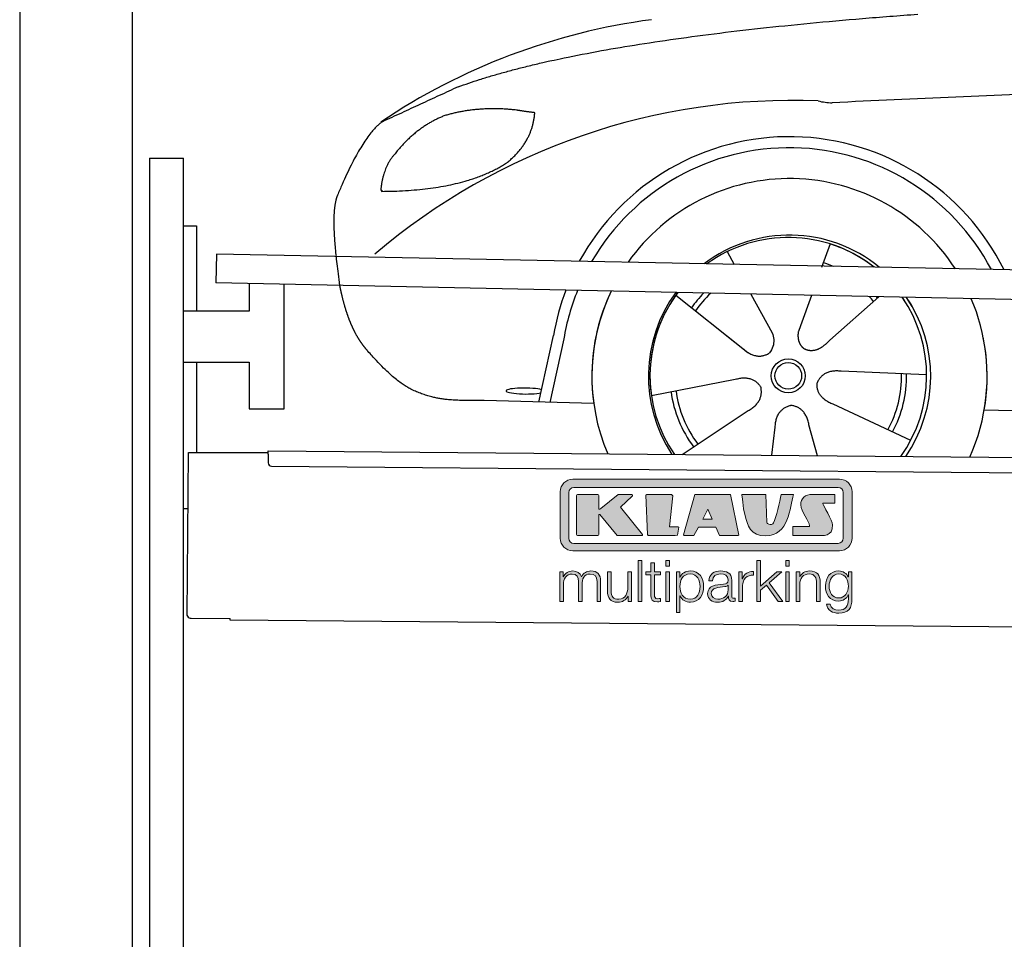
# Model space of a CAD drawing. Header units: millimetres. Extents: x -411 to 6777, y 0 to 6777.
# Tile 2 of 6: x 0 to 1744, y 3729 to 5357. Entities that reach past the tile are written whole.
import ezdxf

# ---------------------------------------------------------------- set-up
doc = ezdxf.new("R2010")
doc.units = ezdxf.units.MM
for name, color, linetype, lineweight in [('car', 10, 'Continuous', 25), ('Gebäude', 7, 'Continuous', 25), ('Logo', 7, 'Continuous', 25), ('Plattform', 7, 'Continuous', 25), ('Ständer hinten', 7, 'Continuous', 25)]:
    doc.layers.add(name, color=color, linetype=linetype, lineweight=lineweight)

# ---------------------------------------------------------------- blocks, each defined once
blk = doc.blocks.new('Car')
at = {"layer": 'car'}
for p, q in [((1389.6, 4973), (1374.9, 4931.1)), ((1207.5, 4957.6), (1220.2, 4935.1)), ((1207.6, 4957.6), (1220.3, 4935.1)), ((1249.8, 4882.9), (1288.3, 4814.6)), ((1117.2, 4879.5), (1236.7, 4786.6)), ((1357.5, 4881.6), (1338.5, 4827.7)), ((1476.7, 4880.2), (1390.5, 4802.7)), ((1199.3, 4815.7), (1245.8, 4779.5)), ((1338.5, 4827.7), (1334.8, 4817.3)), ((876.6, 4688.2), (901.1, 4806.1)), ((919.6, 4800.8), (896.1, 4687.9)), ((1562.6, 4742.7), (1411.3, 4747.7)), ((1075.5, 4701.5), (1223.9, 4731.8)), ((973.6, 4686.5), (779.4, 4690)), ((1131, 4597.7), (1247.2, 4676.5)), ((1535.5, 4626.5), (1397.6, 4689.2)), ((1665.2, 4681.7), (3714.2, 4647)), ((1289.7, 4597.8), (1295.3, 4647.4)), ((1370.9, 4597.9), (1355.1, 4652.5))]:
    blk.add_line(p, q, dxfattribs=at)
for radius in [30.1, 23.6]:
    blk.add_circle((1317.7, 4738.7), radius, dxfattribs=at)
for centre, radius, start, end in [((1226.7, 4255.6), 1122.3, 98.0395, 124.4377), ((1331.3, 4085.2), 1141.2, 88.2487, 130.916), ((1392.6, 5340.2), 117.4, 256.9855, 269.1884), ((1319.8, 4737.9), 424.2, 26.9197, 151.8432), ((1319.5, 4737.7), 404.8, 28.396, 150.3669), ((1319.8, 4737.9), 350, 33.4585, 145.3045), ((1319.8, 4737.9), 250, 51.0494, 127.7135), ((1317.7, 4738.7), 245, 52.2371, 126.5259), ((1317.7, 4738.7), 245, 52.2371, 72.9266), ((1317.7, 4738.7), 209.6, 68.0621, 73.3995), ((1319.8, 4737.9), 424.2, 159.4632, 170.7471), ((1319.8, 4737.9), 424.2, 159.4632, 170.7471), ((1319.5, 4737.7), 404.8, 158.434, 171.0238), ((1319.8, 4737.9), 350, 155.0104, 203.6179), ((1319.8, 4737.9), 350, 155.0104, 188.4487), ((1319.8, 4737.9), 350, 155.0104, 157.8717), ((1319.8, 4737.9), 250, 144.1237, 214.1037), ((1317.7, 4738.7), 245, 143.5289, 188.7348), ((1319.8, 4737.9), 250, 144.1237, 148.496), ((1317.7, 4738.7), 245, 143.5289, 148.0172), ((1317.7, 4738.7), 209.6, 136.2024, 145.3995), ((1317.7, 4738.7), 200.6, 133.7482, 145.5463), ((1317.7, 4738.7), 245, 144.9266, 215.1376), ((1317.7, 4738.7), 200.6, 41.6402, 44.9032), ((1317.7, 4738.7), 200.6, 41.6402, 44.9032), ((1317.7, 4738.7), 209.6, 41.655, 42.449), ((1317.7, 4738.7), 245, 30.7457, 35.1225), ((1317.7, 4738.7), 245, 324.9119, 35.1225), ((1319.8, 4737.9), 250, 30.267, 34.5277), ((1319.8, 4737.9), 250, 325.9458, 34.5277), ((1319.8, 4737.9), 350, 350.7505, 23.641), ((1319.8, 4737.9), 350, 350.7505, 23.641), ((1319.8, 4737.9), 350, 336.4317, 11.924), ((1317.7, 4738.7), 200.6, 332.1152, 1.5463), ((1317.7, 4738.7), 209.6, 332.262, 1.3995), ((1317.7, 4738.7), 209.6, 188.262, 217.3995), ((1317.7, 4738.7), 200.6, 188.1152, 217.5463)]:
    blk.add_arc(centre, radius, start, end, dxfattribs=at)
blk.add_ellipse((851.9, 4707.6), major_axis=(33.6, 0), ratio=0.157274, start_param=0.513473, end_param=5.704241, dxfattribs=at)
for points, degree in [([(728.6, 5245), (964.4, 5333.8), (1541, 5381)], 2), ([(4699.6, 5337), (3823, 5357.3), (1391, 5222.9)], 2), ([(728.6, 5245), (594.9, 5181.9)], 1), ([(831.9, 5204.7), (764.2, 5211.8), (705, 5193.8)], 2), ([(815.6, 5111.1), (861.3, 5148.5), (864.5, 5200.4)], 2), ([(864.5, 5200.4), (846.8, 5202.3), (831.9, 5204.7)], 2), ([(594.9, 5181.9), (560.5, 5158.8), (516.4, 5051.3)], 2), ([(705, 5193.8), (652.9, 5172.6), (615.3, 5122.3)], 2), ([(615.3, 5122.3), (597.2, 5102.3), (592.9, 5061)], 2), ([(594.2, 5058.7), (738.9, 5060.6), (815.6, 5111.1)], 2), ([(592.9, 5061), (596.3, 5060.8), (594.2, 5058.7)], 2), ([(516.4, 5051.3), (510.1, 5035.4), (508.3, 5006.9), (509.7, 4974.5), (521.6, 4891.4)], 4), ([(1236.7, 4786.6), (1260.2, 4764.9), (1283.4, 4778.4)], 2), ([(1411.3, 4747.7), (1379.6, 4751.4), (1368.8, 4726.8)], 2), ([(1223.9, 4731.8), (1254.5, 4740.8), (1269.3, 4718.4)], 2), ([(1397.6, 4689.2), (1367.5, 4700), (1368.8, 4726.8)], 2), ([(1247.2, 4676.5), (1275, 4692.2), (1269.3, 4718.4)], 2), ([(1295.3, 4647.4), (1296.2, 4679.4), (1322.1, 4686.5)], 2), ([(1355.1, 4652.5), (1348.8, 4683.8), (1322.1, 4686.5)], 2)]:
    blk.add_open_spline(points, degree=degree, dxfattribs=at)
for points, degree, knots in [([(521.6, 4891.4), (522.5, 4887.2), (523.4, 4883), (524.4, 4878.9), (525.4, 4874.8), (529, 4860), (533.1, 4846.4), (537.6, 4834), (542.6, 4822.7)], 4, [0.4914944, 0.4914944, 0.4914944, 0.4914944, 0.4914944, 0.5422469, 0.5422469, 0.5422469, 0.5422469, 0.728655, 0.728655, 0.728655, 0.728655, 0.728655]), ([(542.3, 4823.4), (543.7, 4820.2), (545.1, 4817.1), (546.6, 4814.1), (548, 4811.3), (553.8, 4800.2), (559.8, 4790.9), (566.1, 4783), (572.7, 4775.6)], 4, [0.7288005, 0.7288005, 0.7288005, 0.7288005, 0.7288005, 0.7843928, 0.7843928, 0.7843928, 0.7843928, 1, 1, 1, 1, 1]), ([(1288.3, 4814.6), (1290, 4810.5), (1291, 4806.6), (1291.3, 4802.7), (1292.1, 4794.1), (1289.4, 4786), (1283.4, 4778.4)], 3, [0.2167758, 0.2167758, 0.2167758, 0.2167758, 0.4600873, 0.4600873, 0.4600873, 1, 1, 1, 1]), ([(1334.8, 4817.3), (1334.2, 4814.2), (1334, 4811.2), (1334.1, 4808.2), (1334.5, 4805.4), (1335.3, 4799.7), (1337.4, 4794.3), (1340.9, 4789.8), (1345.9, 4786.8)], 4, [0.3191838, 0.3191838, 0.3191838, 0.3191838, 0.3191838, 0.5438253, 0.5438253, 0.5438253, 0.5438253, 1, 1, 1, 1, 1]), ([(1390.5, 4802.7), (1390.5, 4802.7), (1390.5, 4802.7), (1390.5, 4802.7), (1390.5, 4802.7), (1381.5, 4792.8), (1370.9, 4782.8), (1356.7, 4780.3), (1345.9, 4786.8)], 4, [-0.000003, -0.000003, -0.000003, -0.000003, -0.000003, 0, 0, 0, 0, 1, 1, 1, 1, 1]), ([(779.4, 4690), (754.7, 4690.4), (699.1, 4686.3), (662.9, 4699.9), (619, 4724.6), (572.7, 4775.6)], 4, [0, 0, 0, 0, 0, 0.597866, 1, 1, 1, 1, 1])]:
    blk.add_open_spline(points, degree=degree, knots=knots, dxfattribs=at)
blk = doc.blocks.new('KLAUS')
at = {"layer": 'Logo'}
h = blk.add_hatch(color=8, dxfattribs=at)
h.dxf.hatch_style = 2
edge = h.paths.add_edge_path()
edge.add_spline(control_points=[(3.6, 29.09), (2.88, 29.09), (2.3, 28.51), (2.3, 27.8), (2.3, 27.8), (2.3, 16.11), (2.3, 16.11), (2.3, 15.39), (2.88, 14.81), (3.6, 14.81), (3.6, 14.81), (71.16, 14.81), (71.16, 14.81), (71.88, 14.81), (72.46, 15.39), (72.46, 16.11), (72.46, 16.11), (72.46, 27.8), (72.46, 27.8), (72.46, 28.51), (71.88, 29.09), (71.16, 29.09), (71.16, 29.09), (3.6, 29.09), (3.6, 29.09), (3.6, 29.09), (3.6, 29.09), (3.6, 29.09)], knot_values=[0, 0, 0, 0, 1, 1, 1, 2, 2, 2, 3, 3, 3, 4, 4, 4, 5, 5, 5, 6, 6, 6, 7, 7, 7, 8, 8, 8, 9, 9, 9, 9], degree=3, periodic=0)
edge = h.paths.add_edge_path()
edge.add_spline(control_points=[(3.35, 31.23), (3.35, 31.23), (71.47, 31.23), (71.47, 31.23), (73.26, 31.23), (74.71, 29.77), (74.71, 27.99), (74.71, 27.99), (74.71, 16.17), (74.71, 16.17), (74.71, 14.38), (73.26, 12.93), (71.47, 12.93), (71.47, 12.93), (3.35, 12.93), (3.35, 12.93), (1.56, 12.93), (0.11, 14.38), (0.11, 16.17), (0.11, 16.17), (0.11, 27.99), (0.11, 27.99), (0.11, 29.77), (1.56, 31.23), (3.35, 31.23), (3.35, 31.23), (3.35, 31.23), (3.35, 31.23)], knot_values=[0, 0, 0, 0, 1, 1, 1, 2, 2, 2, 3, 3, 3, 4, 4, 4, 5, 5, 5, 6, 6, 6, 7, 7, 7, 8, 8, 8, 9, 9, 9, 9], degree=3, periodic=0)
h = blk.add_hatch(color=8, dxfattribs=at)
h.dxf.hatch_style = 2
edge = h.paths.add_edge_path()
edge.add_spline(control_points=[(4.5, 27.33), (4.5, 27.33), (9.7, 27.33), (9.7, 27.33), (9.84, 27.33), (9.96, 27.22), (9.96, 27.08), (9.96, 27.08), (9.96, 23.69), (9.96, 23.69), (9.96, 23.69), (9.94, 23.64), (10.04, 23.59), (10.14, 23.53), (10.2, 23.57), (10.2, 23.57), (10.2, 23.57), (10.51, 23.75), (10.51, 23.75), (10.51, 23.75), (14.94, 27.33), (14.94, 27.33), (14.94, 27.33), (18.41, 27.33), (18.41, 27.33), (18.41, 27.33), (18.49, 27.33), (18.56, 27.2), (18.65, 27.04), (18.53, 26.91), (18.53, 26.91), (18.53, 26.91), (15.49, 24.11), (15.49, 24.11), (15.49, 24.11), (21.14, 17.06), (21.14, 17.06), (21.14, 17.06), (21.13, 16.91), (21.13, 16.91), (21.08, 16.84), (20.99, 16.82), (20.99, 16.82), (20.99, 16.82), (14.7, 16.82), (14.7, 16.82), (14.7, 16.82), (10.26, 22.17), (10.26, 22.17), (10.26, 22.17), (10.19, 22.24), (10.08, 22.21), (9.97, 22.18), (9.96, 22.11), (9.96, 22.11), (9.96, 22.11), (9.96, 17.08), (9.96, 17.08), (9.96, 16.94), (9.84, 16.82), (9.7, 16.82), (9.7, 16.82), (4.5, 16.82), (4.5, 16.82), (4.36, 16.82), (4.25, 16.94), (4.25, 17.08), (4.25, 17.08), (4.25, 27.08), (4.25, 27.08), (4.25, 27.22), (4.36, 27.33), (4.5, 27.33), (4.5, 27.33), (4.5, 27.33), (4.5, 27.33)], knot_values=[0, 0, 0, 0, 1, 1, 1, 2, 2, 2, 3, 3, 3, 4, 4, 4, 5, 5, 5, 6, 6, 6, 7, 7, 7, 8, 8, 8, 9, 9, 9, 10, 10, 10, 11, 11, 11, 12, 12, 12, 13, 13, 13, 14, 14, 14, 15, 15, 15, 16, 16, 16, 17, 17, 17, 18, 18, 18, 19, 19, 19, 20, 20, 20, 21, 21, 21, 22, 22, 22, 23, 23, 23, 24, 24, 24, 25, 25, 25, 25], degree=3, periodic=0)
h = blk.add_hatch(color=8, dxfattribs=at)
h.dxf.hatch_style = 2
h.paths.add_polyline_path([(22.42, 17.06), (21.97, 27.15), (22.24, 27.33), (28.55, 27.33), (28.86, 26.97), (28.01, 19.08), (30.26, 19.07), (30.44, 18.95), (30.08, 16.95), (29.49, 16.82), (22.6, 16.82)])
h = blk.add_hatch(color=8, dxfattribs=at)
h.paths.add_polyline_path([(36.52, 21.01), (38.93, 21.01), (37.87, 23.57)])
h.paths.add_polyline_path([(34.52, 27.33), (43.65, 27.33), (45.76, 16.94), (45.57, 16.82), (40.83, 16.82), (39.89, 18.95), (35.42, 18.95), (34.27, 16.82), (31.78, 16.82), (31.66, 17)])
h = blk.add_hatch(color=8, dxfattribs=at)
h.dxf.hatch_style = 2
edge = h.paths.add_edge_path()
edge.add_spline(control_points=[(52.69, 27.32), (52.69, 27.32), (52.88, 20.14), (52.88, 20.14), (53.01, 19.89), (53.2, 19.77), (53.43, 19.71), (53.91, 19.59), (54.43, 19.57), (54.64, 20.03), (55.23, 21.34), (56.27, 25.45), (56.6, 27.33), (56.6, 27.33), (59.77, 27.33), (59.77, 27.33), (58.77, 23.9), (58.56, 16.82), (52.63, 16.76), (48.72, 16.72), (48.01, 19.35), (47.27, 22.24), (46.89, 23.68), (46.54, 27.33), (46.54, 27.33), (46.54, 27.33), (52.69, 27.32), (52.69, 27.32), (52.69, 27.32), (52.69, 27.32), (52.69, 27.32)], knot_values=[0, 0, 0, 0, 1, 1, 1, 2, 2, 2, 3, 3, 3, 4, 4, 4, 5, 5, 5, 6, 6, 6, 7, 7, 7, 8, 8, 8, 9, 9, 9, 10, 10, 10, 10], degree=3, periodic=0)
h = blk.add_hatch(color=8, dxfattribs=at)
h.dxf.hatch_style = 2
edge = h.paths.add_edge_path()
edge.add_spline(control_points=[(64.46, 27.33), (64.46, 27.33), (70.31, 27.33), (70.31, 27.33), (70.31, 26.52), (70.31, 26.02), (70.31, 25.12), (70.31, 25.12), (67.3, 25.12), (67.3, 25.12), (67.24, 25.04), (67.25, 25.11), (67.25, 24.91), (67.25, 24.88), (69.73, 20.38), (69.73, 19.57), (69.73, 16.4), (67.22, 16.81), (65.9, 16.82), (65.9, 16.82), (59.59, 16.82), (59.59, 16.82), (59.59, 17.76), (59.59, 18.23), (59.59, 19.14), (59.59, 19.14), (63.75, 19.14), (63.75, 19.14), (63.82, 19.22), (63.81, 19.11), (63.81, 19.31), (63.81, 20.32), (61.58, 23.06), (61.58, 24.63), (61.58, 26.33), (62.83, 27.34), (64.46, 27.33), (64.46, 27.33), (64.46, 27.33), (64.46, 27.33)], knot_values=[0, 0, 0, 0, 1, 1, 1, 2, 2, 2, 3, 3, 3, 4, 4, 4, 5, 5, 5, 6, 6, 6, 7, 7, 7, 8, 8, 8, 9, 9, 9, 10, 10, 10, 11, 11, 11, 12, 12, 12, 13, 13, 13, 13], degree=3, periodic=0)
h = blk.add_hatch(color=30, dxfattribs=at)
h.dxf.hatch_style = 2
h.paths.add_polyline_path([(20.07, 0), (20.99, 0), (20.99, 10.45), (20.07, 10.45)])
h = blk.add_hatch(color=30, dxfattribs=at)
h.paths.add_polyline_path([(27.1, 0), (28.03, 0), (28.03, 7.55), (27.1, 7.55)])
h.paths.add_polyline_path([(27.1, 8.98), (28.03, 8.98), (28.03, 10.45), (27.1, 10.45)])
h = blk.add_hatch(color=30, dxfattribs=at)
h.dxf.hatch_style = 2
h.paths.add_polyline_path([(50.4, 0), (51.32, 0), (51.32, 2.87), (52.82, 4.11), (55.8, 0), (56.96, 0), (53.52, 4.76), (56.74, 7.55), (55.51, 7.55), (51.32, 3.89), (51.32, 10.45), (50.4, 10.45)])
h = blk.add_hatch(color=30, dxfattribs=at)
h.paths.add_polyline_path([(57.74, 0), (58.66, 0), (58.66, 7.55), (57.74, 7.55)])
h.paths.add_polyline_path([(57.74, 8.98), (58.66, 8.98), (58.66, 10.45), (57.74, 10.45)])
h = blk.add_hatch(color=30, dxfattribs=at)
h.dxf.hatch_style = 2
edge = h.paths.add_edge_path()
edge.add_spline(control_points=[(0, 0), (0, 0), (0.92, 0), (0.92, 0), (0.92, 0), (0.92, 4.22), (0.92, 4.22), (0.94, 5.8), (1.58, 7), (3.18, 7), (4.35, 7), (4.77, 6.15), (4.76, 5.12), (4.76, 5.12), (4.76, 0), (4.76, 0), (4.76, 0), (5.68, 0), (5.68, 0), (5.68, 0), (5.68, 4.27), (5.68, 4.27), (5.68, 5.68), (6.14, 7), (7.73, 7), (9.05, 7), (9.52, 6.32), (9.52, 5.08), (9.52, 5.08), (9.52, 0), (9.52, 0), (9.52, 0), (10.44, 0), (10.44, 0), (10.44, 0), (10.44, 5.12), (10.44, 5.12), (10.44, 6.91), (9.59, 7.77), (7.94, 7.77), (6.94, 7.77), (5.99, 7.29), (5.54, 6.3), (5.26, 7.29), (4.36, 7.77), (3.37, 7.77), (2.17, 7.77), (1.38, 7.19), (0.89, 6.28), (0.89, 6.28), (0.85, 6.28), (0.85, 6.28), (0.85, 6.28), (0.85, 7.55), (0.85, 7.55), (0.85, 7.55), (0, 7.55), (0, 7.55), (0, 7.55), (0, 0), (0, 0), (0, 0), (0, 0), (0, 0)], knot_values=[0, 0, 0, 0, 1, 1, 1, 2, 2, 2, 3, 3, 3, 4, 4, 4, 5, 5, 5, 6, 6, 6, 7, 7, 7, 8, 8, 8, 9, 9, 9, 10, 10, 10, 11, 11, 11, 12, 12, 12, 13, 13, 13, 14, 14, 14, 15, 15, 15, 16, 16, 16, 17, 17, 17, 18, 18, 18, 19, 19, 19, 20, 20, 20, 21, 21, 21, 21], degree=3, periodic=0)
h = blk.add_hatch(color=30, dxfattribs=at)
h.dxf.hatch_style = 2
edge = h.paths.add_edge_path()
edge.add_spline(control_points=[(18.31, 7.55), (18.31, 7.55), (17.39, 7.55), (17.39, 7.55), (17.39, 7.55), (17.39, 3.59), (17.39, 3.59), (17.39, 2.05), (16.7, 0.56), (15.12, 0.56), (13.66, 0.56), (13.15, 1.27), (13.1, 2.64), (13.1, 2.64), (13.1, 7.55), (13.1, 7.55), (13.1, 7.55), (12.18, 7.55), (12.18, 7.55), (12.18, 7.55), (12.18, 2.65), (12.18, 2.65), (12.18, 0.89), (12.93, -0.22), (14.83, -0.22), (15.96, -0.22), (16.95, 0.35), (17.44, 1.36), (17.44, 1.36), (17.47, 1.36), (17.47, 1.36), (17.47, 1.36), (17.47, 0), (17.47, 0), (17.47, 0), (18.31, 0), (18.31, 0), (18.31, 0), (18.31, 7.55), (18.31, 7.55), (18.31, 7.55), (18.31, 7.55), (18.31, 7.55)], knot_values=[0, 0, 0, 0, 1, 1, 1, 2, 2, 2, 3, 3, 3, 4, 4, 4, 5, 5, 5, 6, 6, 6, 7, 7, 7, 8, 8, 8, 9, 9, 9, 10, 10, 10, 11, 11, 11, 12, 12, 12, 13, 13, 13, 14, 14, 14, 14], degree=3, periodic=0)
h = blk.add_hatch(color=30, dxfattribs=at)
h.dxf.hatch_style = 2
edge = h.paths.add_edge_path()
edge.add_spline(control_points=[(24.22, 9.82), (24.22, 9.82), (23.3, 9.82), (23.3, 9.82), (23.3, 9.82), (23.3, 7.55), (23.3, 7.55), (23.3, 7.55), (21.98, 7.55), (21.98, 7.55), (21.98, 7.55), (21.98, 6.78), (21.98, 6.78), (21.98, 6.78), (23.3, 6.78), (23.3, 6.78), (23.3, 6.78), (23.3, 1.61), (23.3, 1.61), (23.28, 0.32), (23.71, -0.09), (24.94, -0.09), (25.22, -0.09), (25.48, -0.06), (25.76, -0.06), (25.76, -0.06), (25.76, 0.73), (25.76, 0.73), (25.5, 0.7), (25.23, 0.69), (24.97, 0.69), (24.31, 0.73), (24.22, 1.08), (24.22, 1.68), (24.22, 1.68), (24.22, 6.78), (24.22, 6.78), (24.22, 6.78), (25.76, 6.78), (25.76, 6.78), (25.76, 6.78), (25.76, 7.55), (25.76, 7.55), (25.76, 7.55), (24.22, 7.55), (24.22, 7.55), (24.22, 7.55), (24.22, 9.82), (24.22, 9.82), (24.22, 9.82), (24.22, 9.82), (24.22, 9.82)], knot_values=[0, 0, 0, 0, 1, 1, 1, 2, 2, 2, 3, 3, 3, 4, 4, 4, 5, 5, 5, 6, 6, 6, 7, 7, 7, 8, 8, 8, 9, 9, 9, 10, 10, 10, 11, 11, 11, 12, 12, 12, 13, 13, 13, 14, 14, 14, 15, 15, 15, 16, 16, 16, 17, 17, 17, 17], degree=3, periodic=0)
h = blk.add_hatch(color=30, dxfattribs=at)
edge = h.paths.add_edge_path()
edge.add_spline(control_points=[(35.84, 3.78), (35.84, 2.21), (35.12, 0.56), (33.37, 0.56), (31.4, 0.56), (30.72, 2.21), (30.72, 3.78), (30.72, 5.49), (31.33, 7), (33.37, 7), (35.12, 7), (35.84, 5.34), (35.84, 3.78), (35.84, 3.78), (35.84, 3.78), (35.84, 3.78)], knot_values=[0, 0, 0, 0, 1, 1, 1, 2, 2, 2, 3, 3, 3, 4, 4, 4, 5, 5, 5, 5], degree=3, periodic=0)
edge = h.paths.add_edge_path()
edge.add_spline(control_points=[(29.79, -2.8), (29.79, -2.8), (30.72, -2.8), (30.72, -2.8), (30.72, -2.8), (30.72, 1.43), (30.72, 1.43), (30.72, 1.43), (30.74, 1.43), (30.74, 1.43), (31.14, 0.35), (32.24, -0.22), (33.37, -0.22), (35.66, -0.22), (36.76, 1.64), (36.76, 3.78), (36.76, 5.91), (35.66, 7.77), (33.37, 7.77), (32.15, 7.77), (31.1, 7.14), (30.67, 6.12), (30.67, 6.12), (30.64, 6.12), (30.64, 6.12), (30.64, 6.12), (30.64, 7.55), (30.64, 7.55), (30.64, 7.55), (29.79, 7.55), (29.79, 7.55), (29.79, 7.55), (29.79, -2.8), (29.79, -2.8), (29.79, -2.8), (29.79, -2.8), (29.79, -2.8)], knot_values=[0, 0, 0, 0, 1, 1, 1, 2, 2, 2, 3, 3, 3, 4, 4, 4, 5, 5, 5, 6, 6, 6, 7, 7, 7, 8, 8, 8, 9, 9, 9, 10, 10, 10, 11, 11, 11, 12, 12, 12, 12], degree=3, periodic=0)
h = blk.add_hatch(color=30, dxfattribs=at)
edge = h.paths.add_edge_path()
edge.add_spline(control_points=[(43.03, 2.93), (43.04, 1.45), (41.8, 0.56), (40.39, 0.56), (39.53, 0.56), (38.71, 1.13), (38.71, 2.05), (38.71, 3.53), (40.66, 3.51), (42.22, 3.79), (42.47, 3.84), (42.88, 3.91), (43, 4.13), (43, 4.13), (43.03, 4.13), (43.03, 4.13), (43.03, 4.13), (43.03, 2.93), (43.03, 2.93), (43.03, 2.93), (43.03, 2.93), (43.03, 2.93)], knot_values=[0, 0, 0, 0, 1, 1, 1, 2, 2, 2, 3, 3, 3, 4, 4, 4, 5, 5, 5, 6, 6, 6, 7, 7, 7, 7], degree=3, periodic=0)
edge = h.paths.add_edge_path()
edge.add_spline(control_points=[(39.03, 5.24), (39.06, 6.47), (39.91, 7), (41.05, 7), (42.14, 7), (43.03, 6.69), (43.03, 5.45), (43.03, 4.61), (42.6, 4.51), (41.84, 4.42), (39.85, 4.19), (37.79, 4.11), (37.79, 1.99), (37.79, 0.47), (38.93, -0.22), (40.32, -0.22), (41.77, -0.22), (42.43, 0.34), (43.07, 1.32), (43.07, 1.32), (43.1, 1.32), (43.1, 1.32), (43.1, 0.53), (43.25, 0), (44.19, 0), (44.43, 0), (44.58, 0.01), (44.79, 0.06), (44.79, 0.06), (44.79, 0.83), (44.79, 0.83), (44.71, 0.81), (44.6, 0.78), (44.49, 0.78), (44.13, 0.78), (43.95, 0.98), (43.95, 1.33), (43.95, 1.33), (43.95, 5.34), (43.95, 5.34), (43.95, 7.36), (42.5, 7.77), (41.17, 7.77), (39.44, 7.77), (38.2, 7.01), (38.11, 5.24), (38.11, 5.24), (39.03, 5.24), (39.03, 5.24), (39.03, 5.24), (39.03, 5.24), (39.03, 5.24)], knot_values=[0, 0, 0, 0, 1, 1, 1, 2, 2, 2, 3, 3, 3, 4, 4, 4, 5, 5, 5, 6, 6, 6, 7, 7, 7, 8, 8, 8, 9, 9, 9, 10, 10, 10, 11, 11, 11, 12, 12, 12, 13, 13, 13, 14, 14, 14, 15, 15, 15, 16, 16, 16, 17, 17, 17, 17], degree=3, periodic=0)
h = blk.add_hatch(color=30, dxfattribs=at)
h.dxf.hatch_style = 2
edge = h.paths.add_edge_path()
edge.add_spline(control_points=[(45.79, 0), (45.79, 0), (46.71, 0), (46.71, 0), (46.71, 0), (46.71, 4.03), (46.71, 4.03), (46.71, 5.59), (47.85, 6.82), (49.52, 6.73), (49.52, 6.73), (49.52, 7.66), (49.52, 7.66), (48.16, 7.72), (47.14, 7), (46.67, 5.78), (46.67, 5.78), (46.64, 5.78), (46.64, 5.78), (46.64, 5.78), (46.64, 7.55), (46.64, 7.55), (46.64, 7.55), (45.79, 7.55), (45.79, 7.55), (45.79, 7.55), (45.79, 0), (45.79, 0), (45.79, 0), (45.79, 0), (45.79, 0)], knot_values=[0, 0, 0, 0, 1, 1, 1, 2, 2, 2, 3, 3, 3, 4, 4, 4, 5, 5, 5, 6, 6, 6, 7, 7, 7, 8, 8, 8, 9, 9, 9, 10, 10, 10, 10], degree=3, periodic=0)
h = blk.add_hatch(color=30, dxfattribs=at)
h.dxf.hatch_style = 2
edge = h.paths.add_edge_path()
edge.add_spline(control_points=[(60.41, 0), (60.41, 0), (61.33, 0), (61.33, 0), (61.33, 0), (61.33, 4.41), (61.33, 4.41), (61.36, 5.89), (62.24, 7), (63.7, 7), (65.2, 7), (65.62, 6.02), (65.62, 4.71), (65.62, 4.71), (65.62, 0), (65.62, 0), (65.62, 0), (66.54, 0), (66.54, 0), (66.54, 0), (66.54, 4.86), (66.54, 4.86), (66.54, 6.66), (65.9, 7.77), (63.78, 7.77), (62.71, 7.77), (61.7, 7.16), (61.36, 6.25), (61.36, 6.25), (61.33, 6.25), (61.33, 6.25), (61.33, 6.25), (61.33, 7.55), (61.33, 7.55), (61.33, 7.55), (60.41, 7.55), (60.41, 7.55), (60.41, 7.55), (60.41, 0), (60.41, 0), (60.41, 0), (60.41, 0), (60.41, 0)], knot_values=[0, 0, 0, 0, 1, 1, 1, 2, 2, 2, 3, 3, 3, 4, 4, 4, 5, 5, 5, 6, 6, 6, 7, 7, 7, 8, 8, 8, 9, 9, 9, 10, 10, 10, 11, 11, 11, 12, 12, 12, 13, 13, 13, 14, 14, 14, 14], degree=3, periodic=0)
h = blk.add_hatch(color=30, dxfattribs=at)
edge = h.paths.add_edge_path()
edge.add_spline(control_points=[(71.32, 0.86), (69.62, 0.86), (68.83, 2.34), (68.83, 3.86), (68.83, 5.43), (69.56, 7), (71.32, 7), (73.06, 7), (73.75, 5.34), (73.75, 3.86), (73.75, 2.33), (72.91, 0.86), (71.32, 0.86), (71.32, 0.86), (71.32, 0.86), (71.32, 0.86)], knot_values=[0, 0, 0, 0, 1, 1, 1, 2, 2, 2, 3, 3, 3, 4, 4, 4, 5, 5, 5, 5], degree=3, periodic=0)
edge = h.paths.add_edge_path()
edge.add_spline(control_points=[(74.67, 7.55), (74.67, 7.55), (73.75, 7.55), (73.75, 7.55), (73.75, 7.55), (73.75, 6.25), (73.75, 6.25), (73.75, 6.25), (73.72, 6.25), (73.72, 6.25), (73.35, 7.09), (72.41, 7.77), (71.32, 7.77), (69.13, 7.77), (67.9, 6.05), (67.9, 3.97), (67.9, 1.82), (68.9, 0.09), (71.32, 0.09), (72.4, 0.09), (73.29, 0.72), (73.72, 1.64), (73.72, 1.64), (73.75, 1.64), (73.75, 1.64), (73.75, 1.64), (73.75, 0.61), (73.75, 0.61), (73.75, -1.23), (73.01, -2.24), (71.32, -2.24), (70.29, -2.24), (69.31, -1.85), (69.1, -0.73), (69.1, -0.73), (68.18, -0.73), (68.18, -0.73), (68.31, -2.34), (69.81, -3.02), (71.32, -3.02), (73.79, -3.02), (74.65, -1.64), (74.67, 0.61), (74.67, 0.61), (74.67, 7.55), (74.67, 7.55), (74.67, 7.55), (74.67, 7.55), (74.67, 7.55)], knot_values=[0, 0, 0, 0, 1, 1, 1, 2, 2, 2, 3, 3, 3, 4, 4, 4, 5, 5, 5, 6, 6, 6, 7, 7, 7, 8, 8, 8, 9, 9, 9, 10, 10, 10, 11, 11, 11, 12, 12, 12, 13, 13, 13, 14, 14, 14, 15, 15, 15, 16, 16, 16, 16], degree=3, periodic=0)
at = {"layer": 'Logo', "lineweight": 0}
for points in [[(22.42, 17.06), (21.97, 27.15), (22.24, 27.33), (28.55, 27.33), (28.86, 26.97), (28.01, 19.08), (30.26, 19.07), (30.44, 18.95), (30.08, 16.95), (29.49, 16.82), (22.6, 16.82), (22.42, 17.06), (22.42, 17.06)], [(34.52, 27.33), (43.65, 27.33), (45.76, 16.94), (45.57, 16.82), (40.83, 16.82), (39.89, 18.95), (35.42, 18.95), (34.27, 16.82), (31.78, 16.82), (31.66, 17), (34.52, 27.33), (34.52, 27.33)], [(36.52, 21.01), (38.93, 21.01), (37.87, 23.57), (36.52, 21.01), (36.52, 21.01)], [(20.07, 0), (20.99, 0), (20.99, 10.45), (20.07, 10.45), (20.07, 0), (20.07, 0)], [(27.1, 8.98), (28.03, 8.98), (28.03, 10.45), (27.1, 10.45), (27.1, 8.98), (27.1, 8.98)], [(50.4, 0), (51.32, 0), (51.32, 2.87), (52.82, 4.11), (55.8, 0), (56.96, 0), (53.52, 4.76), (56.74, 7.55), (55.51, 7.55), (51.32, 3.89), (51.32, 10.45), (50.4, 10.45), (50.4, 0), (50.4, 0)], [(57.74, 8.98), (58.66, 8.98), (58.66, 10.45), (57.74, 10.45), (57.74, 8.98), (57.74, 8.98)], [(27.1, 0), (28.03, 0), (28.03, 7.55), (27.1, 7.55), (27.1, 0), (27.1, 0)], [(57.74, 0), (58.66, 0), (58.66, 7.55), (57.74, 7.55), (57.74, 0), (57.74, 0)]]:
    blk.add_lwpolyline(points, dxfattribs=at)
for points, knots in [([(3.35, 31.23), (3.35, 31.23), (71.47, 31.23), (71.47, 31.23), (73.26, 31.23), (74.71, 29.77), (74.71, 27.99), (74.71, 27.99), (74.71, 16.17), (74.71, 16.17), (74.71, 14.38), (73.26, 12.93), (71.47, 12.93), (71.47, 12.93), (3.35, 12.93), (3.35, 12.93), (1.56, 12.93), (0.11, 14.38), (0.11, 16.17), (0.11, 16.17), (0.11, 27.99), (0.11, 27.99), (0.11, 29.77), (1.56, 31.23), (3.35, 31.23), (3.35, 31.23), (3.35, 31.23), (3.35, 31.23)], [0, 0, 0, 0, 1, 1, 1, 2, 2, 2, 3, 3, 3, 4, 4, 4, 5, 5, 5, 6, 6, 6, 7, 7, 7, 8, 8, 8, 9, 9, 9, 9]), ([(3.6, 29.09), (2.88, 29.09), (2.3, 28.51), (2.3, 27.8), (2.3, 27.8), (2.3, 16.11), (2.3, 16.11), (2.3, 15.39), (2.88, 14.81), (3.6, 14.81), (3.6, 14.81), (71.16, 14.81), (71.16, 14.81), (71.88, 14.81), (72.46, 15.39), (72.46, 16.11), (72.46, 16.11), (72.46, 27.8), (72.46, 27.8), (72.46, 28.51), (71.88, 29.09), (71.16, 29.09), (71.16, 29.09), (3.6, 29.09), (3.6, 29.09), (3.6, 29.09), (3.6, 29.09), (3.6, 29.09)], [0, 0, 0, 0, 1, 1, 1, 2, 2, 2, 3, 3, 3, 4, 4, 4, 5, 5, 5, 6, 6, 6, 7, 7, 7, 8, 8, 8, 9, 9, 9, 9]), ([(4.5, 27.33), (4.5, 27.33), (9.7, 27.33), (9.7, 27.33), (9.84, 27.33), (9.96, 27.22), (9.96, 27.08), (9.96, 27.08), (9.96, 23.69), (9.96, 23.69), (9.96, 23.69), (9.94, 23.64), (10.04, 23.59), (10.14, 23.53), (10.2, 23.57), (10.2, 23.57), (10.2, 23.57), (10.51, 23.75), (10.51, 23.75), (10.51, 23.75), (14.94, 27.33), (14.94, 27.33), (14.94, 27.33), (18.41, 27.33), (18.41, 27.33), (18.41, 27.33), (18.49, 27.33), (18.56, 27.2), (18.65, 27.04), (18.53, 26.91), (18.53, 26.91), (18.53, 26.91), (15.49, 24.11), (15.49, 24.11), (15.49, 24.11), (21.14, 17.06), (21.14, 17.06), (21.14, 17.06), (21.13, 16.91), (21.13, 16.91), (21.08, 16.84), (20.99, 16.82), (20.99, 16.82), (20.99, 16.82), (14.7, 16.82), (14.7, 16.82), (14.7, 16.82), (10.26, 22.17), (10.26, 22.17), (10.26, 22.17), (10.19, 22.24), (10.08, 22.21), (9.97, 22.18), (9.96, 22.11), (9.96, 22.11), (9.96, 22.11), (9.96, 17.08), (9.96, 17.08), (9.96, 16.94), (9.84, 16.82), (9.7, 16.82), (9.7, 16.82), (4.5, 16.82), (4.5, 16.82), (4.36, 16.82), (4.25, 16.94), (4.25, 17.08), (4.25, 17.08), (4.25, 27.08), (4.25, 27.08), (4.25, 27.22), (4.36, 27.33), (4.5, 27.33), (4.5, 27.33), (4.5, 27.33), (4.5, 27.33)], [0, 0, 0, 0, 1, 1, 1, 2, 2, 2, 3, 3, 3, 4, 4, 4, 5, 5, 5, 6, 6, 6, 7, 7, 7, 8, 8, 8, 9, 9, 9, 10, 10, 10, 11, 11, 11, 12, 12, 12, 13, 13, 13, 14, 14, 14, 15, 15, 15, 16, 16, 16, 17, 17, 17, 18, 18, 18, 19, 19, 19, 20, 20, 20, 21, 21, 21, 22, 22, 22, 23, 23, 23, 24, 24, 24, 25, 25, 25, 25]), ([(52.69, 27.32), (52.69, 27.32), (52.88, 20.14), (52.88, 20.14), (53.01, 19.89), (53.2, 19.77), (53.43, 19.71), (53.91, 19.59), (54.43, 19.57), (54.64, 20.03), (55.23, 21.34), (56.27, 25.45), (56.6, 27.33), (56.6, 27.33), (59.77, 27.33), (59.77, 27.33), (58.77, 23.9), (58.56, 16.82), (52.63, 16.76), (48.72, 16.72), (48.01, 19.35), (47.27, 22.24), (46.89, 23.68), (46.54, 27.33), (46.54, 27.33), (46.54, 27.33), (52.69, 27.32), (52.69, 27.32), (52.69, 27.32), (52.69, 27.32), (52.69, 27.32)], [0, 0, 0, 0, 1, 1, 1, 2, 2, 2, 3, 3, 3, 4, 4, 4, 5, 5, 5, 6, 6, 6, 7, 7, 7, 8, 8, 8, 9, 9, 9, 10, 10, 10, 10]), ([(64.46, 27.33), (64.46, 27.33), (70.31, 27.33), (70.31, 27.33), (70.31, 26.52), (70.31, 26.02), (70.31, 25.12), (70.31, 25.12), (67.3, 25.12), (67.3, 25.12), (67.24, 25.04), (67.25, 25.11), (67.25, 24.91), (67.25, 24.88), (69.73, 20.38), (69.73, 19.57), (69.73, 16.4), (67.22, 16.81), (65.9, 16.82), (65.9, 16.82), (59.59, 16.82), (59.59, 16.82), (59.59, 17.76), (59.59, 18.23), (59.59, 19.14), (59.59, 19.14), (63.75, 19.14), (63.75, 19.14), (63.82, 19.22), (63.81, 19.11), (63.81, 19.31), (63.81, 20.32), (61.58, 23.06), (61.58, 24.63), (61.58, 26.33), (62.83, 27.34), (64.46, 27.33), (64.46, 27.33), (64.46, 27.33), (64.46, 27.33)], [0, 0, 0, 0, 1, 1, 1, 2, 2, 2, 3, 3, 3, 4, 4, 4, 5, 5, 5, 6, 6, 6, 7, 7, 7, 8, 8, 8, 9, 9, 9, 10, 10, 10, 11, 11, 11, 12, 12, 12, 13, 13, 13, 13]), ([(0, 0), (0, 0), (0.92, 0), (0.92, 0), (0.92, 0), (0.92, 4.22), (0.92, 4.22), (0.94, 5.8), (1.58, 7), (3.18, 7), (4.35, 7), (4.77, 6.15), (4.76, 5.12), (4.76, 5.12), (4.76, 0), (4.76, 0), (4.76, 0), (5.68, 0), (5.68, 0), (5.68, 0), (5.68, 4.27), (5.68, 4.27), (5.68, 5.68), (6.14, 7), (7.73, 7), (9.05, 7), (9.52, 6.32), (9.52, 5.08), (9.52, 5.08), (9.52, 0), (9.52, 0), (9.52, 0), (10.44, 0), (10.44, 0), (10.44, 0), (10.44, 5.12), (10.44, 5.12), (10.44, 6.91), (9.59, 7.77), (7.94, 7.77), (6.94, 7.77), (5.99, 7.29), (5.54, 6.3), (5.26, 7.29), (4.36, 7.77), (3.37, 7.77), (2.17, 7.77), (1.38, 7.19), (0.89, 6.28), (0.89, 6.28), (0.85, 6.28), (0.85, 6.28), (0.85, 6.28), (0.85, 7.55), (0.85, 7.55), (0.85, 7.55), (0, 7.55), (0, 7.55), (0, 7.55), (0, 0), (0, 0), (0, 0), (0, 0), (0, 0)], [0, 0, 0, 0, 1, 1, 1, 2, 2, 2, 3, 3, 3, 4, 4, 4, 5, 5, 5, 6, 6, 6, 7, 7, 7, 8, 8, 8, 9, 9, 9, 10, 10, 10, 11, 11, 11, 12, 12, 12, 13, 13, 13, 14, 14, 14, 15, 15, 15, 16, 16, 16, 17, 17, 17, 18, 18, 18, 19, 19, 19, 20, 20, 20, 21, 21, 21, 21]), ([(18.31, 7.55), (18.31, 7.55), (17.39, 7.55), (17.39, 7.55), (17.39, 7.55), (17.39, 3.59), (17.39, 3.59), (17.39, 2.05), (16.7, 0.56), (15.12, 0.56), (13.66, 0.56), (13.15, 1.27), (13.1, 2.64), (13.1, 2.64), (13.1, 7.55), (13.1, 7.55), (13.1, 7.55), (12.18, 7.55), (12.18, 7.55), (12.18, 7.55), (12.18, 2.65), (12.18, 2.65), (12.18, 0.89), (12.93, -0.22), (14.83, -0.22), (15.96, -0.22), (16.95, 0.35), (17.44, 1.36), (17.44, 1.36), (17.47, 1.36), (17.47, 1.36), (17.47, 1.36), (17.47, 0), (17.47, 0), (17.47, 0), (18.31, 0), (18.31, 0), (18.31, 0), (18.31, 7.55), (18.31, 7.55), (18.31, 7.55), (18.31, 7.55), (18.31, 7.55)], [0, 0, 0, 0, 1, 1, 1, 2, 2, 2, 3, 3, 3, 4, 4, 4, 5, 5, 5, 6, 6, 6, 7, 7, 7, 8, 8, 8, 9, 9, 9, 10, 10, 10, 11, 11, 11, 12, 12, 12, 13, 13, 13, 14, 14, 14, 14]), ([(24.22, 9.82), (24.22, 9.82), (23.3, 9.82), (23.3, 9.82), (23.3, 9.82), (23.3, 7.55), (23.3, 7.55), (23.3, 7.55), (21.98, 7.55), (21.98, 7.55), (21.98, 7.55), (21.98, 6.78), (21.98, 6.78), (21.98, 6.78), (23.3, 6.78), (23.3, 6.78), (23.3, 6.78), (23.3, 1.61), (23.3, 1.61), (23.28, 0.32), (23.71, -0.09), (24.94, -0.09), (25.22, -0.09), (25.48, -0.06), (25.76, -0.06), (25.76, -0.06), (25.76, 0.73), (25.76, 0.73), (25.5, 0.7), (25.23, 0.69), (24.97, 0.69), (24.31, 0.73), (24.22, 1.08), (24.22, 1.68), (24.22, 1.68), (24.22, 6.78), (24.22, 6.78), (24.22, 6.78), (25.76, 6.78), (25.76, 6.78), (25.76, 6.78), (25.76, 7.55), (25.76, 7.55), (25.76, 7.55), (24.22, 7.55), (24.22, 7.55), (24.22, 7.55), (24.22, 9.82), (24.22, 9.82), (24.22, 9.82), (24.22, 9.82), (24.22, 9.82)], [0, 0, 0, 0, 1, 1, 1, 2, 2, 2, 3, 3, 3, 4, 4, 4, 5, 5, 5, 6, 6, 6, 7, 7, 7, 8, 8, 8, 9, 9, 9, 10, 10, 10, 11, 11, 11, 12, 12, 12, 13, 13, 13, 14, 14, 14, 15, 15, 15, 16, 16, 16, 17, 17, 17, 17]), ([(29.79, -2.8), (29.79, -2.8), (30.72, -2.8), (30.72, -2.8), (30.72, -2.8), (30.72, 1.43), (30.72, 1.43), (30.72, 1.43), (30.74, 1.43), (30.74, 1.43), (31.14, 0.35), (32.24, -0.22), (33.37, -0.22), (35.66, -0.22), (36.76, 1.64), (36.76, 3.78), (36.76, 5.91), (35.66, 7.77), (33.37, 7.77), (32.15, 7.77), (31.1, 7.14), (30.67, 6.12), (30.67, 6.12), (30.64, 6.12), (30.64, 6.12), (30.64, 6.12), (30.64, 7.55), (30.64, 7.55), (30.64, 7.55), (29.79, 7.55), (29.79, 7.55), (29.79, 7.55), (29.79, -2.8), (29.79, -2.8), (29.79, -2.8), (29.79, -2.8), (29.79, -2.8)], [0, 0, 0, 0, 1, 1, 1, 2, 2, 2, 3, 3, 3, 4, 4, 4, 5, 5, 5, 6, 6, 6, 7, 7, 7, 8, 8, 8, 9, 9, 9, 10, 10, 10, 11, 11, 11, 12, 12, 12, 12]), ([(39.03, 5.24), (39.06, 6.47), (39.91, 7), (41.05, 7), (42.14, 7), (43.03, 6.69), (43.03, 5.45), (43.03, 4.61), (42.6, 4.51), (41.84, 4.42), (39.85, 4.19), (37.79, 4.11), (37.79, 1.99), (37.79, 0.47), (38.93, -0.22), (40.32, -0.22), (41.77, -0.22), (42.43, 0.34), (43.07, 1.32), (43.07, 1.32), (43.1, 1.32), (43.1, 1.32), (43.1, 0.53), (43.25, 0), (44.19, 0), (44.43, 0), (44.58, 0.01), (44.79, 0.06), (44.79, 0.06), (44.79, 0.83), (44.79, 0.83), (44.71, 0.81), (44.6, 0.78), (44.49, 0.78), (44.13, 0.78), (43.95, 0.98), (43.95, 1.33), (43.95, 1.33), (43.95, 5.34), (43.95, 5.34), (43.95, 7.36), (42.5, 7.77), (41.17, 7.77), (39.44, 7.77), (38.2, 7.01), (38.11, 5.24), (38.11, 5.24), (39.03, 5.24), (39.03, 5.24), (39.03, 5.24), (39.03, 5.24), (39.03, 5.24)], [0, 0, 0, 0, 1, 1, 1, 2, 2, 2, 3, 3, 3, 4, 4, 4, 5, 5, 5, 6, 6, 6, 7, 7, 7, 8, 8, 8, 9, 9, 9, 10, 10, 10, 11, 11, 11, 12, 12, 12, 13, 13, 13, 14, 14, 14, 15, 15, 15, 16, 16, 16, 17, 17, 17, 17]), ([(45.79, 0), (45.79, 0), (46.71, 0), (46.71, 0), (46.71, 0), (46.71, 4.03), (46.71, 4.03), (46.71, 5.59), (47.85, 6.82), (49.52, 6.73), (49.52, 6.73), (49.52, 7.66), (49.52, 7.66), (48.16, 7.72), (47.14, 7), (46.67, 5.78), (46.67, 5.78), (46.64, 5.78), (46.64, 5.78), (46.64, 5.78), (46.64, 7.55), (46.64, 7.55), (46.64, 7.55), (45.79, 7.55), (45.79, 7.55), (45.79, 7.55), (45.79, 0), (45.79, 0), (45.79, 0), (45.79, 0), (45.79, 0)], [0, 0, 0, 0, 1, 1, 1, 2, 2, 2, 3, 3, 3, 4, 4, 4, 5, 5, 5, 6, 6, 6, 7, 7, 7, 8, 8, 8, 9, 9, 9, 10, 10, 10, 10]), ([(60.41, 0), (60.41, 0), (61.33, 0), (61.33, 0), (61.33, 0), (61.33, 4.41), (61.33, 4.41), (61.36, 5.89), (62.24, 7), (63.7, 7), (65.2, 7), (65.62, 6.02), (65.62, 4.71), (65.62, 4.71), (65.62, 0), (65.62, 0), (65.62, 0), (66.54, 0), (66.54, 0), (66.54, 0), (66.54, 4.86), (66.54, 4.86), (66.54, 6.66), (65.9, 7.77), (63.78, 7.77), (62.71, 7.77), (61.7, 7.16), (61.36, 6.25), (61.36, 6.25), (61.33, 6.25), (61.33, 6.25), (61.33, 6.25), (61.33, 7.55), (61.33, 7.55), (61.33, 7.55), (60.41, 7.55), (60.41, 7.55), (60.41, 7.55), (60.41, 0), (60.41, 0), (60.41, 0), (60.41, 0), (60.41, 0)], [0, 0, 0, 0, 1, 1, 1, 2, 2, 2, 3, 3, 3, 4, 4, 4, 5, 5, 5, 6, 6, 6, 7, 7, 7, 8, 8, 8, 9, 9, 9, 10, 10, 10, 11, 11, 11, 12, 12, 12, 13, 13, 13, 14, 14, 14, 14]), ([(74.67, 7.55), (74.67, 7.55), (73.75, 7.55), (73.75, 7.55), (73.75, 7.55), (73.75, 6.25), (73.75, 6.25), (73.75, 6.25), (73.72, 6.25), (73.72, 6.25), (73.35, 7.09), (72.41, 7.77), (71.32, 7.77), (69.13, 7.77), (67.9, 6.05), (67.9, 3.97), (67.9, 1.82), (68.9, 0.09), (71.32, 0.09), (72.4, 0.09), (73.29, 0.72), (73.72, 1.64), (73.72, 1.64), (73.75, 1.64), (73.75, 1.64), (73.75, 1.64), (73.75, 0.61), (73.75, 0.61), (73.75, -1.23), (73.01, -2.24), (71.32, -2.24), (70.29, -2.24), (69.31, -1.85), (69.1, -0.73), (69.1, -0.73), (68.18, -0.73), (68.18, -0.73), (68.31, -2.34), (69.81, -3.02), (71.32, -3.02), (73.79, -3.02), (74.65, -1.64), (74.67, 0.61), (74.67, 0.61), (74.67, 7.55), (74.67, 7.55), (74.67, 7.55), (74.67, 7.55), (74.67, 7.55)], [0, 0, 0, 0, 1, 1, 1, 2, 2, 2, 3, 3, 3, 4, 4, 4, 5, 5, 5, 6, 6, 6, 7, 7, 7, 8, 8, 8, 9, 9, 9, 10, 10, 10, 11, 11, 11, 12, 12, 12, 13, 13, 13, 14, 14, 14, 15, 15, 15, 16, 16, 16, 16]), ([(35.84, 3.78), (35.84, 2.21), (35.12, 0.56), (33.37, 0.56), (31.4, 0.56), (30.72, 2.21), (30.72, 3.78), (30.72, 5.49), (31.33, 7), (33.37, 7), (35.12, 7), (35.84, 5.34), (35.84, 3.78), (35.84, 3.78), (35.84, 3.78), (35.84, 3.78)], [0, 0, 0, 0, 1, 1, 1, 2, 2, 2, 3, 3, 3, 4, 4, 4, 5, 5, 5, 5]), ([(71.32, 0.86), (69.62, 0.86), (68.83, 2.34), (68.83, 3.86), (68.83, 5.43), (69.56, 7), (71.32, 7), (73.06, 7), (73.75, 5.34), (73.75, 3.86), (73.75, 2.33), (72.91, 0.86), (71.32, 0.86), (71.32, 0.86), (71.32, 0.86), (71.32, 0.86)], [0, 0, 0, 0, 1, 1, 1, 2, 2, 2, 3, 3, 3, 4, 4, 4, 5, 5, 5, 5]), ([(43.03, 2.93), (43.04, 1.45), (41.8, 0.56), (40.39, 0.56), (39.53, 0.56), (38.71, 1.13), (38.71, 2.05), (38.71, 3.53), (40.66, 3.51), (42.22, 3.79), (42.47, 3.84), (42.88, 3.91), (43, 4.13), (43, 4.13), (43.03, 4.13), (43.03, 4.13), (43.03, 4.13), (43.03, 2.93), (43.03, 2.93), (43.03, 2.93), (43.03, 2.93), (43.03, 2.93)], [0, 0, 0, 0, 1, 1, 1, 2, 2, 2, 3, 3, 3, 4, 4, 4, 5, 5, 5, 6, 6, 6, 7, 7, 7, 7])]:
    blk.add_open_spline(points, degree=3, knots=knots, dxfattribs=at)
blk = doc.blocks.new('Plattform OG 6200 550')
for p, q in [((176.6, 2279.1), (176.6, 2230.1)), ((238.6, 2057.6), (238.6, 2277.8)), ((176.6, 2230.1), (60.2, 2230)), ((60.2, 2140.1), (176.6, 2140.1)), ((176.6, 2140.1), (176.6, 2057.6)), ((176.6, 2057.6), (233.6, 2057.6)), ((233.6, 2057.6), (238.6, 2057.6))]:
    blk.add_line(p, q)
at = {"layer": 'Plattform'}
for p, q in [((118.8, 2331.3), (117.8, 2280.4)), ((5252.6, 2228.9), (118.8, 2331.3)), ((5251.5, 2172.9), (117.8, 2280.4)), ((66.6, 1692.2), (69.1, 1980.2)), ((69.1, 1980.2), (210.5, 1979.9)), ((210.5, 1976.9), (210.4, 1961.9)), ((210.5, 1976.9), (210.6, 1982.9)), ((210.6, 1982.9), (5165.4, 1939.7)), ((216.3, 1955.9), (5165.1, 1912.7)), ((72.5, 1687.1), (73.8, 1687.1)), ((72.5, 1687.1), (143, 1686.5)), ((142.9, 1683.5), (143, 1686.5)), ((5207.8, 1639.3), (142.9, 1683.5))]:
    blk.add_line(p, q, dxfattribs=at)
for centre, start in [((216.4, 1961.9), 179.5), ((72.5, 1693.1), 189.0941)]:
    blk.add_arc(centre, 6, start, 269.5, dxfattribs=at)
at = {"xscale": 6.929133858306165, "yscale": 6.929133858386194, "zscale": 6.929133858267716, "rotation": 0.011070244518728}
blk.add_blockref('KLAUS', (726.7, 1716.5), dxfattribs=at)
blk = doc.blocks.new('Ständer hinten')
at = {"layer": 'Ständer hinten'}
for p, q in [((229.9, 5112), (229.9, 2098.6)), ((229.9, 5112), (289.9, 5112)), ((289.9, 2100), (289.9, 5112)), ((289.9, 4992), (312.9, 4992)), ((312.9, 4992), (312.9, 4840.7)), ((312.9, 4750.8), (312.9, 4590.8)), ((297.9, 4490.9), (289.9, 4491)), ((318.9, 2095), (235, 2095)), ((318.9, 2095), (318.9, 2087)), ((230, 2090), (230, 2087)), ((230, 2087), (318.9, 2087))]:
    blk.add_line(p, q, dxfattribs=at)
blk = doc.blocks.new('Gebäude_385_GT190')
at = {"layer": 'Gebäude'}
for p, q in [((0, 6150), (0, 0)), ((200, 200), (200, 5950))]:
    blk.add_line(p, q, dxfattribs=at)

msp = doc.modelspace()

# ---------------------------------------------------------------- block references
msp.add_blockref('Gebäude_385_GT190', (0, 0))
at = {"layer": 'car', "rotation": 359.4752422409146}
msp.add_blockref('Car', (0, 0), dxfattribs=at)
at = {"layer": 'Plattform'}
msp.add_blockref('Plattform OG 6200 550', (229.68, 2610.67), dxfattribs=at)
at = {"layer": 'Ständer hinten'}
msp.add_blockref('Ständer hinten', (0, 0), dxfattribs=at)

doc.saveas('drawing.dxf')
